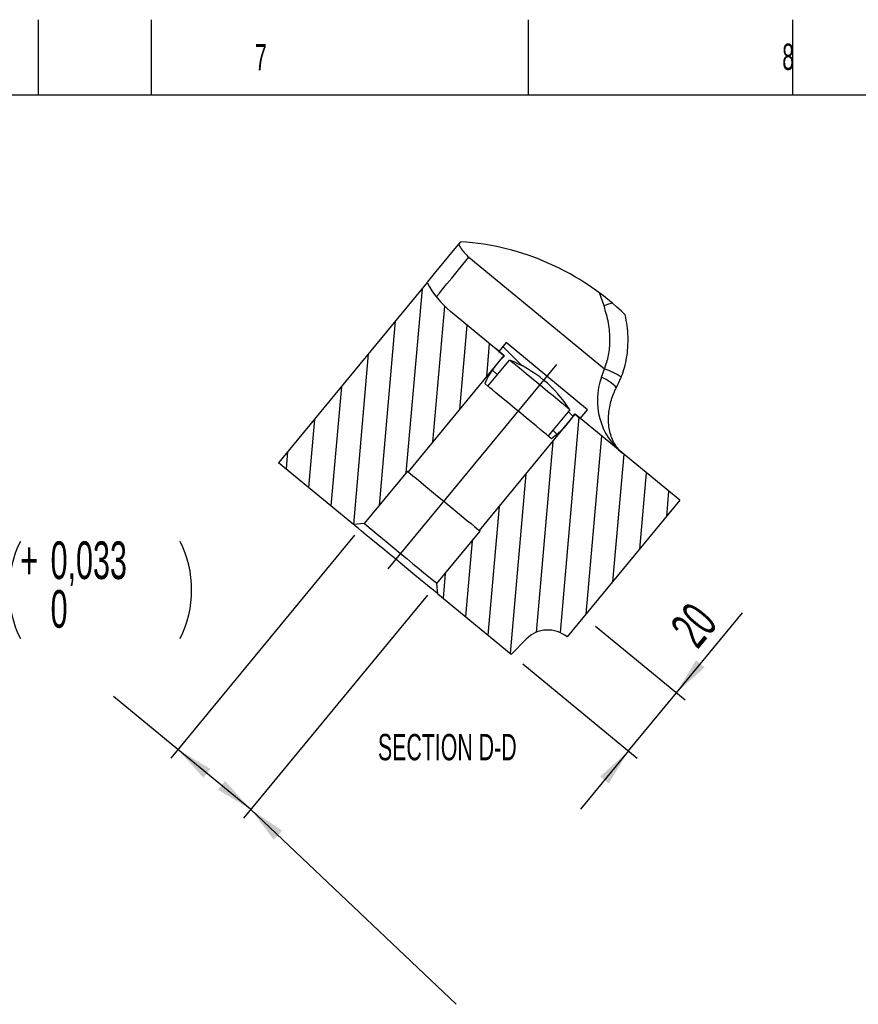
# Model space of a CAD drawing. Extents: x 0 to 8410, y 0 to 5940.
# Tile 79 of 110: x 4230 to 5342, y 4633 to 5940. Entities that reach past the tile are written whole.
import ezdxf

# ---------------------------------------------------------------- set-up
doc = ezdxf.new("R2010")
doc.units = 0
doc.header["$LTSCALE"] = 10
doc.linetypes.add('CENTERX2', pattern=[20.32, 12.7, -2.54, 2.54, -2.54])
doc.layers.get('0').update_dxf_attribs({"linetype": 'CONTINUOUS'})
doc.styles.add('SLDTEXTSTYLE0', font='TXT', dxfattribs={"width": 0.605})
doc.dimstyles.new('SLDDIMSTYLE15', dxfattribs={"dimtxt": 50, "dimasz": 50, "dimexe": 0, "dimexo": 0.0625, "dimgap": 12.5, "dimtad": 0, "dimtih": 1, "dimtoh": 1, "dimdec": 1, "dimlfac": 0.2, "dimrnd": 1e-09, "dimzin": 12, "dimtxsty": 'SLDTEXTSTYLE0', "dimsah": 1, "dimcen": 0.09, "dimazin": 3, "dimtol": 1, "dimtp": 0.033, "dimtfac": 1, "dimtdec": 3, "dimtofl": 0, "dimtmove": 0, "dimatfit": 3, "dimtolj": 1})
doc.dimstyles.new('SLDDIMSTYLE16', dxfattribs={"dimtxt": 50, "dimasz": 50, "dimexe": 0, "dimexo": 0.0625, "dimgap": 12.5, "dimtad": 1, "dimdec": 1, "dimlfac": 0.2, "dimrnd": 1e-09, "dimzin": 12, "dimtxsty": 'SLDTEXTSTYLE0', "dimsah": 1, "dimcen": 0.09, "dimazin": 3, "dimtfac": 1, "dimtmove": 0, "dimatfit": 3, "dimtolj": 1, "dimtzin": 12})
doc.dimstyles.new('SLDDIMSTYLE17', dxfattribs={"dimtxt": 0.18, "dimasz": 50, "dimexe": 0, "dimexo": 0.0625, "dimgap": 0, "dimtad": 0, "dimtih": 1, "dimtoh": 1, "dimdec": 0, "dimrnd": 1e-09, "dimzin": 0, "dimtxsty": 'STANDARD', "dimsah": 1, "dimcen": 0.09, "dimazin": 3, "dimtfac": 50, "dimtdec": 0, "dimtofl": 0, "dimtmove": 0, "dimatfit": 3, "dimtolj": 1, "dimtzin": 0})

# ---------------------------------------------------------------- blocks, each defined once
blk = doc.blocks.new('SW_HATCH_1')
at = {"color": 0, "linetype": 'CONTINUOUS'}
for p, q in [((178.3, 216.3), (156.9, -28.2)), ((208.1, 193.2), (192.3, 12.8)), ((142.6, 173), (121.2, -71.5)), ((237.8, 168.1), (228, 56.1)), ((267.5, 143.6), (263.7, 99.3)), ((285.5, 139.5), (311.1, 113.9)), ((107, 129.8), (87.2, -96.5)), ((271.5, 108.6), (278.2, 102)), ((71.3, 86.5), (57.4, -72)), ((372, 53.1), (378.6, 46.5)), ((35.7, 43.3), (27.7, -47.5)), ((386.4, 45.6), (361.4, -240.2)), ((351.7, 28.4), (357.1, 23)), ((351.8, 13.6), (329.6, -239.9)), ((416.2, 21.1), (395.4, -215.9)), ((0, 0), (-2, -23)), ((445.9, -3.4), (431.1, -172.6)), ((316.1, -29.6), (295.3, -268)), ((475.6, -27.9), (466.8, -129.4)), ((505.4, -52.4), (502.4, -86.1)), ((280.5, -72.9), (265.5, -243.5)), ((244.6, -118.3), (235.8, -219)), ((209, -161.6), (206.1, -194.5))]:
    blk.add_line(p, q, dxfattribs=at)
blk = doc.blocks.new('_D_26')
at = {"color": 7, "linetype": 'CONTINUOUS'}
for p, q in [((4674.3, 5255.8), (4430.3, 4959.8)), ((4770.8, 5176.3), (4526.7, 4880.3)), ((4439.8, 4971.4), (4354.5, 5041.7)), ((4536.3, 4891.9), (4439.8, 4971.4))]:
    blk.add_line(p, q, dxfattribs=at)
for centre, start, end in [((4360, 5183), 153.4349, 206.5651), ((4313.7, 5183), 333.4349, 26.5651)]:
    blk.add_arc(centre, 144.4, start, end, dxfattribs=at)
for points in [[(4439.8, 4971.4), (4473.6, 4933.8), (4483.2, 4945.4)], [(4536.3, 4891.9), (4502.5, 4929.5), (4492.9, 4917.9)]]:
    blk.add_solid(points, dxfattribs=at)
at = {"color": 7, "linetype": 'CONTINUOUS', "char_height": 50, "attachment_point": 1, "style": 'SLDTEXTSTYLE0'}
for s, insert in [('0,033', (4271, 5247.5)), ('+', (4230.8, 5247.5)), ('2x', (3848.6, 5183)), ('%%c', (3940.3, 5182.9)), ('25', (4013.2, 5183)), ('H8', (4108.4, 5183)), ('0', (4271, 5182.9)), ('rear hole straight slot', (3816.6, 5106.2))]:
    blk.add_mtext(s, dxfattribs=dict(at, insert=insert))
blk = doc.blocks.new('_D_27')
at = {"color": 7, "linetype": 'CONTINUOUS'}
for p, q in [((5101.2, 5046.5), (5188.9, 5152.9)), ((4993.8, 5135), (5112.7, 5037)), ((4897.4, 5084.8), (5049.1, 4959.8)), ((5037.6, 4969.3), (5101.2, 5046.5)), ((5037.6, 4969.3), (4973.9, 4892.2))]:
    blk.add_line(p, q, dxfattribs=at)
for points in [[(5101.2, 5046.5), (5138.7, 5080.3), (5127.2, 5089.8)], [(5037.6, 4969.3), (5000, 4935.5), (5011.5, 4926)]]:
    blk.add_solid(points, dxfattribs=at)
at = {"color": 7, "linetype": 'CONTINUOUS', "insert": (5090.6, 5135), "char_height": 50, "attachment_point": 1, "rotation": 50.5, "style": 'SLDTEXTSTYLE0'}
blk.add_mtext('20', dxfattribs=at)

msp = doc.modelspace()

# ---------------------------------------------------------------- linework, layer by layer
at = {"color": 7, "linetype": 'CONTINUOUS'}
for p, q in [((4255, 5840), (4255, 5940)), ((4405, 5840), (4405, 5940)), ((4905, 5840), (4905, 5940)), ((5255, 5940), (5255, 5840)), ((8310, 5840), (200, 5840)), ((4812.3492, 5641.840571), (4815.159559, 5645.249361)), ((4770.456969, 5591.021055), (4573.387325, 5351.956362)), ((4872.447371, 5494.220132), (4801.684439, 5552.552217)), ((4865.700721, 5499.882573), (4860.854864, 5503.775948)), ((4875.236869, 5511.360043), (4865.695655, 5499.786013)), ((4983.264327, 5422.309512), (4875.236869, 5511.360043)), ((4872.447371, 5494.220132), (4745.231688, 5339.895362)), ((4865.695655, 5499.786013), (4873.004675, 5493.76058)), ((4851.158678, 5453.450555), (4879.782319, 5488.173837)), ((4846.8737, 5456.982726), (4851.158678, 5453.450555)), ((4839.755714, 5261.975402), (4966.971397, 5416.300768)), ((4959.63645, 5422.347063), (4931.012809, 5387.623781)), ((4966.413796, 5416.76032), (4973.723113, 5410.734886)), ((5105.606436, 5302.018398), (4966.971397, 5416.300768)), ((4973.723113, 5410.734886), (4983.264327, 5422.309512)), ((4931.012809, 5387.623781), (4935.297787, 5384.09161)), ((4672.943175, 5269.888514), (4573.387325, 5351.956362)), ((4744.266987, 5340.690488), (4687.020004, 5271.243924)), ((4744.266987, 5340.690488), (4745.231688, 5339.895362)), ((5105.606436, 5302.018398), (4956.12812, 5120.686764)), ((4687.020004, 5271.243924), (4672.943175, 5269.888514)), ((4783.473134, 5191.734308), (4840.720117, 5261.180276)), ((4839.755714, 5261.975402), (4840.720117, 5261.180276)), ((4784.828543, 5177.657479), (4783.473134, 5191.734308)), ((4882.012129, 5097.54526), (4784.828543, 5177.657479)), ((4902.060449, 5117.936009), (4882.012129, 5097.54526))]:
    msp.add_line(p, q, dxfattribs=at)
at = {"color": 8, "linetype": 'CONTINUOUS'}
for p, q in [((4825.798988, 5624.784702), (5005.822897, 5476.384038)), ((5005.187809, 5560.114855), (4999.196946, 5577.232117)), ((5001.905381, 5465.562219), (5005.822897, 5476.384038))]:
    msp.add_line(p, q, dxfattribs=at)
at = {"color": 7, "linetype": 'CENTERX2', "ltscale": 5}
msp.add_line((4941.972017, 5482.267016), (4718.566656, 5211.254829), dxfattribs=at)
at = {"color": 7, "linetype": 'CONTINUOUS', "flags": 128}
for points in [[(4771.013379, 5591.69578), (4774.944901, 5596.465343), (4780.260145, 5602.913374), (4786.4784, 5610.456342), (4793.518603, 5618.997091), (4801.098823, 5628.1923), (4812.3492, 5641.840571)], [(4959.63645, 5422.347063), (4958.956659, 5422.907347), (4956.940233, 5424.56972), (4953.656018, 5427.276963), (4949.21577, 5430.937284), (4943.770885, 5435.425514), (4937.506437, 5440.589661), (4930.63581, 5446.253294), (4923.393249, 5452.223295), (4916.025221, 5458.297008), (4908.782661, 5464.267606), (4901.912331, 5469.931239), (4895.647883, 5475.094789), (4890.202999, 5479.583615), (4885.762751, 5483.243936), (4882.478535, 5485.951179), (4880.46211, 5487.612957), (4879.782319, 5488.173837)], [(4931.012809, 5387.623781), (4930.333018, 5388.184065), (4928.316593, 5389.846438), (4925.032377, 5392.553681), (4920.592129, 5396.214003), (4915.147245, 5400.702232), (4908.882797, 5405.866379), (4902.012467, 5411.530012), (4894.769907, 5417.500013), (4887.401879, 5423.574323), (4880.159318, 5429.544324), (4873.288691, 5435.207957), (4867.024243, 5440.372104), (4861.579358, 5444.860333), (4857.13911, 5448.520655), (4853.854894, 5451.227898), (4851.838469, 5452.890271), (4851.158678, 5453.450555)], [(4745.231688, 5339.895362), (4745.949626, 5339.303488), (4748.081982, 5337.545747), (4751.563489, 5334.675783), (4756.288945, 5330.780023), (4762.114107, 5325.978273), (4768.862843, 5320.415372), (4776.329219, 5314.260596), (4784.286737, 5307.700509), (4792.493701, 5300.935382), (4800.700664, 5294.170255), (4808.658182, 5287.610167), (4816.124856, 5281.455392), (4822.872996, 5275.89249), (4828.698456, 5271.09074), (4833.423912, 5267.194981), (4836.90542, 5264.325017), (4839.037776, 5262.567276), (4839.755714, 5261.975402)], [(4784.828543, 5177.657479), (4784.139812, 5178.224915), (4782.090604, 5179.914111), (4778.731286, 5182.683343), (4774.144411, 5186.464661), (4768.443525, 5191.164488), (4761.768102, 5196.666592), (4754.283249, 5202.836865), (4746.173143, 5209.522718), (4737.637162, 5216.559047), (4728.88571, 5223.772997), (4720.134556, 5230.986947), (4711.598575, 5238.023275), (4703.488469, 5244.709128), (4696.003616, 5250.878805), (4689.328491, 5256.381506), (4683.627307, 5261.081332), (4679.040432, 5264.862055), (4675.681114, 5267.631287), (4673.631906, 5269.321078), (4672.943175, 5269.888514)], [(4687.020004, 5271.243924), (4687.752843, 5270.640129), (4689.928412, 5268.846625), (4693.481147, 5265.917653), (4698.302865, 5261.943215), (4704.247236, 5257.043117), (4711.133361, 5251.366371), (4718.752324, 5245.086426), (4726.872265, 5238.392228), (4735.246718, 5231.489414), (4743.62117, 5224.586004), (4751.741111, 5217.892403), (4759.359777, 5211.611861), (4766.246199, 5205.935115), (4772.190273, 5201.035017), (4777.01199, 5197.060579), (4780.564725, 5194.131607), (4782.740593, 5192.338103), (4783.473134, 5191.734308)]]:
    msp.add_lwpolyline(points, dxfattribs=at)
at = {"color": 8, "linetype": 'CONTINUOUS', "flags": 128}
for points in [[(4782.689333, 5572.052473), (4783.478498, 5573.041314), (4786.723971, 5577.07178), (4791.158557, 5582.535738), (4796.655893, 5589.278811), (4803.060412, 5597.109074), (4810.189724, 5605.804199), (4817.841768, 5615.117425), (4825.798988, 5624.784702)], [(5016.017675, 5563.809747), (5014.398813, 5563.270325), (5009.908497, 5561.745042), (5005.187809, 5560.114855)], [(5021.073937, 5450.737351), (5021.153211, 5451.375121), (5020.066619, 5453.338498), (5017.33613, 5455.955738), (5013.171255, 5459.025377), (5007.89237, 5462.311977), (5001.905381, 5465.562219)]]:
    msp.add_lwpolyline(points, dxfattribs=at)
at = {"color": 7, "linetype": 'CONTINUOUS'}
for centre, radius, start, end in [((4792.493691, 5300.934634), 345.059955, 45.741298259, 86.233714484), ((4881.190643, 5649.001212), 124.99458, 207.636556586, 230.500074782), ((4948.882108, 5412.17696), 111.414864, 132.924582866, 156.287189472), ((4819.61231, 5333.833189), 165.654658, 32.298330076, 68.701577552), ((4871.859847, 5475.667335), 111.402359, 304.711797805, 328.077135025), ((4930.595759, 5089.799031), 40.07435, 50.42224654, 135.402707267)]:
    msp.add_arc(centre, radius, start, end, dxfattribs=at)
at = {"color": 8, "linetype": 'CONTINUOUS'}
for centre, radius, start, end in [((4965.954762, 5363.068604), 120.124335, 58.899340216, 70.616434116), ((5085.911739, 5434.374621), 89.608785, 159.632413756, 231.22026981)]:
    msp.add_arc(centre, radius, start, end, dxfattribs=at)
for points, knots in [([(4812.3492, 5641.840571), (4813.057227, 5640.470584), (4816.402914, 5633.996899), (4821.656884, 5628.845747), (4825.798988, 5624.784702)], [0, 0, 0, 0, 0.2116239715, 1, 1, 1, 1]), ([(5005.822897, 5476.384038), (5007.851733, 5482.395936), (5011.990384, 5494.659686), (5013.549191, 5515.326568), (5011.913193, 5537.548801), (5007.452491, 5552.516043), (5005.187809, 5560.114855)], [0, 0, 0, 0, 0.2220517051, 0.4529662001, 0.7222729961, 1, 1, 1, 1])]:
    msp.add_open_spline(points, degree=3, knots=knots, dxfattribs=at)
at = {"color": 7, "linetype": 'CONTINUOUS'}
for points, knots in [([(5027.950227, 5465.925211), (5028.085393, 5466.210065), (5029.980776, 5470.204478), (5032.503988, 5478.653189), (5035.446497, 5491.304292), (5037.001305, 5504.871436), (5037.228506, 5519.110333), (5036.145398, 5533.653771), (5034.250012, 5543.290024), (5033.310771, 5548.06518)], [0, 0, 0, 0, 0.0113179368, 0.1587072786, 0.3146408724, 0.4777033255, 0.6476709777, 0.825406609, 1, 1, 1, 1]), ([(5021.054864, 5450.737947), (5021.370755, 5451.365253), (5023.657334, 5455.906), (5026.080645, 5460.940868), (5027.794726, 5465.501083), (5027.966916, 5465.959185)], [0, 0, 0, 0, 0.12602115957, 0.91220324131, 1, 1, 1, 1]), ([(5029.787242, 5364.519233), (5028.921436, 5365.269687), (5025.933246, 5367.859758), (5021.49671, 5373.145301), (5017.102576, 5380.654681), (5013.893367, 5388.987095), (5011.860894, 5397.884776), (5010.985205, 5407.164092), (5011.229818, 5416.638054), (5012.537308, 5426.12809), (5014.855558, 5435.454856), (5017.746678, 5443.678203), (5020.088673, 5448.6467), (5021.067679, 5450.723642)], [0, 0, 0, 0, 0.0369460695, 0.1275134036, 0.2209443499, 0.3165079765, 0.4143803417, 0.5144820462, 0.6163864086, 0.7194376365, 0.8228741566, 0.9259574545, 1, 1, 1, 1])]:
    msp.add_open_spline(points, degree=3, knots=knots, dxfattribs=at)

# ---------------------------------------------------------------- block references
msp.add_blockref('SW_HATCH_1', (4585.47455, 5366.619104), dxfattribs=at)

# ---------------------------------------------------------------- texts
at = {"color": 7, "linetype": 'CONTINUOUS', "char_height": 35, "style": 'SLDTEXTSTYLE0'}
for s, insert, attachment_point in [('7', (4542.109214, 5907.673755), 1), ('8', (5241.594744, 5908.319657), 1), ('SECTION D-D', (4797.235653, 4991.964604), 2)]:
    msp.add_mtext(s, dxfattribs=dict(at, insert=insert, attachment_point=attachment_point))

# ---------------------------------------------------------------- dimensions: what is measured, and where the dimension line sits
at = {"color": 7, "linetype": 'CONTINUOUS'}
dim = msp.add_linear_dim(base=(4536.27825, 4891.862854), p1=(4687.02011, 5271.244064), p2=(4783.473183, 5191.734287), angle=320.5, text='2x %%c<>H8\\Prear hole straight slot', dimstyle='SLDDIMSTYLE15', dxfattribs=at)
dim.commit()
dim.dimension.update_dxf_attribs({"geometry": '_D_26', "text_midpoint": (4137.353093, 5220.711376), "dimtype": 160})
dim = msp.add_linear_dim(base=(5101.158844, 5046.491467), p1=(4882.011973, 5097.545506), p2=(4978.390873, 5147.693573), angle=50.5, dimstyle='SLDDIMSTYLE16', dxfattribs=at)
dim.commit()
dim.dimension.update_dxf_attribs({"geometry": '_D_27', "text_midpoint": (5164.581516, 5123.42932), "dimtype": 160})

# ---------------------------------------------------------------- leaders
msp.add_leader([(4536.343618, 4891.942152), (4808.924671, 4633.053694)], dimstyle='SLDDIMSTYLE17', dxfattribs=at)

doc.saveas('drawing.dxf')
